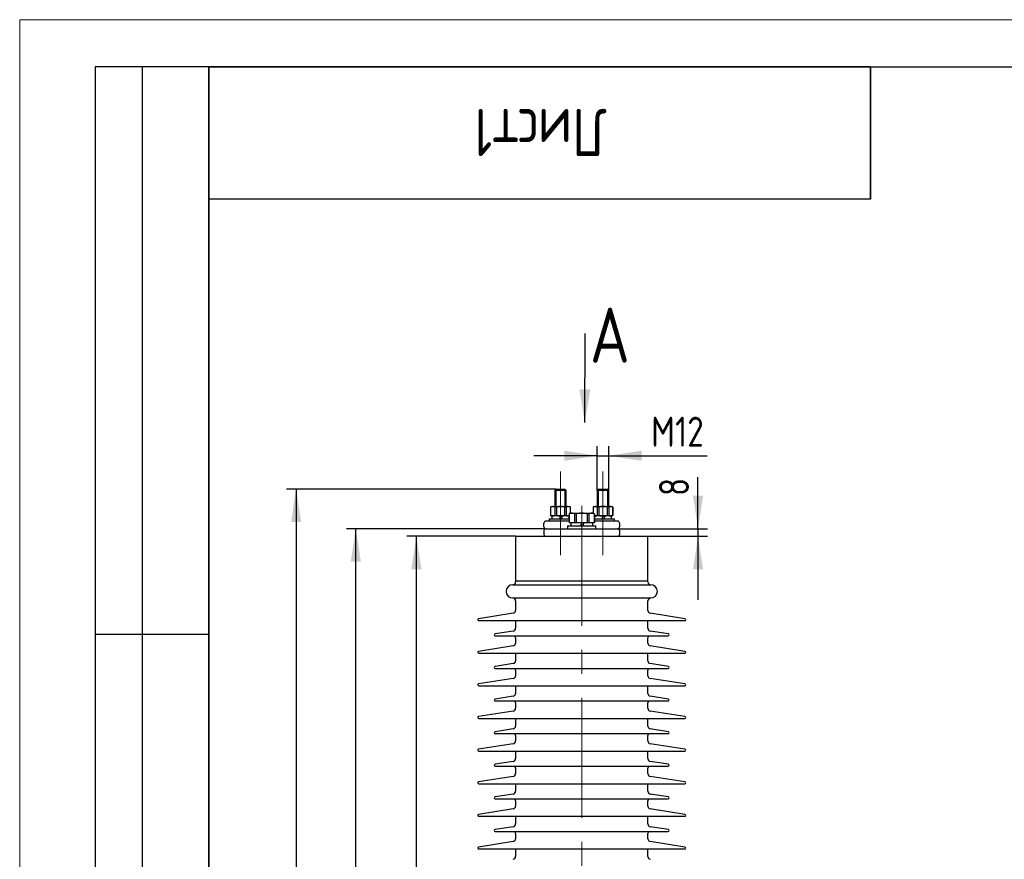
# Model space of a CAD drawing. Header units: millimetres. Extents: x 0 to 305, y 0 to 297.
# Tile 5 of 39: x 0 to 104, y 208 to 297. Entities that reach past the tile are written whole.
import ezdxf

# ---------------------------------------------------------------- set-up
doc = ezdxf.new("R2010")
doc.units = ezdxf.units.MM
doc.linetypes.add('CENTERX2', pattern=[20.32, 12.7, -2.54, 2.54, -2.54])
doc.layers.add('ОСНОВНАЯ_НАДПИСЬ', color=7, linetype='Continuous')
doc.styles.add('SLDTEXTSTYLE0', font='ГОСТ тип А', dxfattribs={"bigfont": 'bigfont'})
doc.styles.add('SLDTEXTSTYLE1', font='ГОСТ тип А', dxfattribs={"bigfont": 'bigfont'})
doc.styles.add('SLDTEXTSTYLE2', font='ГОСТ тип А')
doc.styles.add('SLDTEXTSTYLE4', font='ГОСТ тип А')
doc.styles.add('SLDTEXTSTYLE5', font='ГОСТ тип А', dxfattribs={"bigfont": 'bigfont'})
doc.styles.get("Standard").update_dxf_attribs({"font": 'ГОСТ тип А'})
doc.dimstyles.new('SLDDIMSTYLE0', dxfattribs={"dimtxt": 0.18, "dimasz": 3.5, "dimexe": 0, "dimexo": 0.0625, "dimgap": 0, "dimtad": 0, "dimtih": 1, "dimtoh": 1, "dimdec": 0, "dimrnd": 1e-09, "dimzin": 0, "dimdsep": 46, "dimtxsty": 'Standard', "dimsah": 1, "dimcen": 0.09, "dimadec": 0, "dimazin": 0, "dimtfac": 3.5, "dimtdec": 0, "dimtofl": 0, "dimtmove": 0, "dimatfit": 3, "dimfxl": 1, "dimfrac": 2, "dimtolj": 1, "dimtzin": 0, "dimarcsym": 0})
doc.dimstyles.new('SLDDIMSTYLE1', dxfattribs={"dimtxt": 2.728516, "dimasz": 3.5, "dimexe": 0, "dimexo": 0.0625, "dimgap": 0.682129, "dimtad": 2, "dimlfac": 10, "dimrnd": 1e-09, "dimzin": 12, "dimdsep": 46, "dimtxsty": 'SLDTEXTSTYLE2', "dimsah": 1, "dimcen": 0.09, "dimadec": 0, "dimazin": 3, "dimtfac": 1, "dimtdec": 3, "dimtofl": 0, "dimtmove": 0, "dimatfit": 3, "dimfxl": 1, "dimfrac": 2, "dimtolj": 1, "dimtzin": 12, "dimarcsym": 0})
doc.dimstyles.new('SLDDIMSTYLE2', dxfattribs={"dimtxt": 2.728516, "dimasz": 3.5, "dimexe": 0, "dimexo": 0.0625, "dimgap": 0.682129, "dimtad": 2, "dimlfac": 10, "dimrnd": 1e-09, "dimzin": 12, "dimdsep": 46, "dimtxsty": 'SLDTEXTSTYLE2', "dimsah": 1, "dimcen": 0.09, "dimadec": 0, "dimazin": 3, "dimtfac": 1, "dimtdec": 3, "dimtmove": 0, "dimatfit": 0, "dimfxl": 1, "dimfrac": 2, "dimtolj": 1, "dimtzin": 12, "dimarcsym": 0})

# ---------------------------------------------------------------- blocks, each defined once
blk = doc.blocks.new('SW_NOTE_0')
at = {"layer": 'ОСНОВНАЯ_НАДПИСЬ', "color": 0, "insert": (0.5, 2.72), "char_height": 5.82, "attachment_point": 1, "style": 'SLDTEXTSTYLE0'}
blk.add_mtext('А', dxfattribs=at)
blk = doc.blocks.new('_D')
at = {"layer": 'ОСНОВНАЯ_НАДПИСЬ'}
for p, q in [((52.45, 242.35), (40.97, 242.35)), ((41.97, 142.35), (41.97, 242.35)), ((48.15, 142.35), (40.97, 142.35))]:
    blk.add_line(p, q, dxfattribs=at)
for points in [[(41.97, 242.35), (41.43, 238.85), (42.51, 238.85)], [(41.97, 142.35), (42.51, 145.85), (41.43, 145.85)]]:
    blk.add_solid(points, dxfattribs=at)
at = {"layer": 'ОСНОВНАЯ_НАДПИСЬ', "char_height": 3.175, "attachment_point": 1, "rotation": 90, "style": 'SLDTEXTSTYLE4'}
for s, insert in [('10', (37.84, 196.09)), ('%%p', (37.84, 192.98)), ('1000', (37.84, 185.64))]:
    blk.add_mtext(s, dxfattribs=dict(at, insert=insert))
blk = doc.blocks.new('_D_2')
at = {"layer": 'ОСНОВНАЯ_НАДПИСЬ'}
for p, q in [((61.11, 247.21), (61.11, 251.87)), ((62.31, 247.21), (62.31, 251.87)), ((61.11, 250.87), (54.38, 250.87)), ((61.11, 250.87), (62.31, 250.87)), ((62.31, 250.87), (72.73, 250.87))]:
    blk.add_line(p, q, dxfattribs=at)
for points in [[(61.11, 250.87), (57.61, 251.41), (57.61, 250.33)], [(62.31, 250.87), (65.81, 250.33), (65.81, 251.41)]]:
    blk.add_solid(points, dxfattribs=at)
at = {"layer": 'ОСНОВНАЯ_НАДПИСЬ', "attachment_point": 1}
for s, insert, char_height, style in [('М', (66.8, 255), 3.17, 'SLDTEXTSTYLE5'), ('12', (69.34, 255), 3.175, 'SLDTEXTSTYLE4')]:
    blk.add_mtext(s, dxfattribs=dict(at, insert=insert, char_height=char_height, style=style))
blk = doc.blocks.new('_D_4')
at = {"layer": 'ОСНОВНАЯ_НАДПИСЬ'}
for p, q in [((55.65, 243.15), (34.56, 243.15)), ((35.56, 130.35), (35.56, 243.15)), ((49.63, 130.35), (34.56, 130.35))]:
    blk.add_line(p, q, dxfattribs=at)
for points in [[(35.56, 243.15), (35.02, 239.65), (36.1, 239.65)], [(35.56, 130.35), (36.1, 133.85), (35.02, 133.85)]]:
    blk.add_solid(points, dxfattribs=at)
at = {"layer": 'ОСНОВНАЯ_НАДПИСЬ', "char_height": 3.175, "attachment_point": 1, "rotation": 90, "style": 'SLDTEXTSTYLE4'}
for s, insert in [('10', (31.43, 195.81)), ('%%p', (31.43, 192.7)), ('1128', (31.43, 185.93))]:
    blk.add_mtext(s, dxfattribs=dict(at, insert=insert))
blk = doc.blocks.new('_D_5')
at = {"layer": 'ОСНОВНАЯ_НАДПИСЬ'}
for p, q in [((56.75, 247.35), (28.24, 247.35)), ((29.24, 247.35), (29.24, 130.35)), ((49.63, 130.35), (28.24, 130.35))]:
    blk.add_line(p, q, dxfattribs=at)
for points in [[(29.24, 247.35), (28.71, 243.85), (29.78, 243.85)], [(29.24, 130.35), (29.78, 133.85), (28.71, 133.85)]]:
    blk.add_solid(points, dxfattribs=at)
at = {"layer": 'ОСНОВНАЯ_НАДПИСЬ', "char_height": 3.175, "attachment_point": 1, "rotation": 90, "style": 'SLDTEXTSTYLE4'}
for s, insert in [('10', (25.12, 195.81)), ('%%p', (25.12, 192.7)), ('1170', (25.12, 185.93))]:
    blk.add_mtext(s, dxfattribs=dict(at, insert=insert))
blk = doc.blocks.new('_D_7')
at = {"layer": 'ОСНОВНАЯ_НАДПИСЬ'}
for p, q in [((71.76, 243.15), (71.76, 248.59)), ((63.27, 243.15), (72.76, 243.15)), ((71.76, 243.15), (71.76, 242.35)), ((66.47, 242.35), (72.76, 242.35)), ((71.76, 242.35), (71.76, 235.62))]:
    blk.add_line(p, q, dxfattribs=at)
for points in [[(71.76, 243.15), (72.3, 246.65), (71.23, 246.65)], [(71.76, 242.35), (71.23, 238.85), (72.3, 238.85)]]:
    blk.add_solid(points, dxfattribs=at)
at = {"layer": 'ОСНОВНАЯ_НАДПИСЬ', "insert": (67.64, 246.61), "char_height": 3.17, "attachment_point": 1, "rotation": 90, "style": 'SLDTEXTSTYLE4'}
blk.add_mtext('8', dxfattribs=at)

msp = doc.modelspace()

# ---------------------------------------------------------------- linework, layer by layer
at = {"color": 7, "linetype": 'Continuous', "lineweight": 25}
for p, q in [((56.76, 247.3498), (56.61, 247.1998)), ((56.61, 247.1998), (56.61, 245.4998)), ((56.6903, 247.1998), (56.61, 247.1998)), ((57.81, 247.1998), (56.6903, 247.1998)), ((56.76, 247.3498), (56.8202, 247.3498)), ((56.8202, 247.3498), (57.66, 247.3498)), ((57.81, 247.1998), (57.66, 247.3498)), ((57.81, 245.4998), (57.81, 247.1998)), ((61.26, 247.3498), (61.11, 247.1998)), ((61.11, 247.1998), (61.11, 245.4998)), ((61.1903, 247.1998), (61.11, 247.1998)), ((62.31, 247.1998), (61.1903, 247.1998)), ((61.26, 247.3498), (61.3202, 247.3498)), ((61.3202, 247.3498), (62.16, 247.3498)), ((62.31, 247.1998), (62.16, 247.3498)), ((62.31, 245.4998), (62.31, 247.1998)), ((56.26, 245.4998), (56.165, 245.4449)), ((56.165, 245.4449), (56.165, 244.5546)), ((56.1696, 245.4449), (56.165, 245.4449)), ((56.3872, 245.4998), (56.1696, 245.4449)), ((56.1696, 245.4449), (56.1696, 244.5546)), ((56.26, 245.4998), (56.3872, 245.4998)), ((56.3872, 245.4998), (57.21, 245.4998)), ((56.7746, 245.4449), (56.6049, 245.4449)), ((56.6049, 245.4449), (56.6049, 244.5546)), ((56.7746, 245.4449), (56.7746, 244.5546)), ((57.21, 245.4998), (58.0327, 245.4998)), ((57.815, 245.4449), (57.6453, 245.4449)), ((57.6453, 245.4449), (57.6453, 244.5546)), ((57.815, 245.4449), (57.815, 244.5546)), ((58.2503, 245.4449), (58.0327, 245.4998)), ((58.0327, 245.4998), (58.16, 245.4998)), ((58.253, 244.7998), (58.12, 244.723)), ((58.255, 245.4449), (58.16, 245.4998)), ((58.2503, 245.4449), (58.2503, 244.7983)), ((58.255, 245.4449), (58.2503, 245.4449)), ((58.253, 244.7998), (58.391, 244.7998)), ((58.255, 244.7998), (58.255, 245.4449)), ((58.391, 244.7998), (58.4401, 244.7998)), ((58.4401, 244.7998), (59.4108, 244.7998)), ((59.4108, 244.7998), (59.5091, 244.7998)), ((59.5091, 244.7998), (60.4798, 244.7998)), ((60.4798, 244.7998), (60.5289, 244.7998)), ((60.5289, 244.7998), (60.667, 244.7998)), ((60.76, 245.4998), (60.665, 245.4449)), ((60.665, 245.4449), (60.665, 244.7998)), ((60.6696, 245.4449), (60.665, 245.4449)), ((60.8, 244.723), (60.667, 244.7998)), ((60.8872, 245.4998), (60.6696, 245.4449)), ((60.6696, 245.4449), (60.6696, 244.7983)), ((60.76, 245.4998), (60.8872, 245.4998)), ((60.8872, 245.4998), (61.71, 245.4998)), ((61.2746, 245.4449), (61.1049, 245.4449)), ((61.1049, 245.4449), (61.1049, 244.5546)), ((61.2746, 245.4449), (61.2746, 244.5546)), ((61.71, 245.4998), (62.5327, 245.4998)), ((62.1453, 245.4449), (62.1453, 244.5546)), ((62.315, 245.4449), (62.1453, 245.4449)), ((62.315, 245.4449), (62.315, 244.5546)), ((62.7503, 245.4449), (62.5327, 245.4998)), ((62.5327, 245.4998), (62.66, 245.4998)), ((62.755, 245.4449), (62.66, 245.4998)), ((62.7503, 245.4449), (62.7503, 244.5546)), ((62.755, 245.4449), (62.7503, 245.4449)), ((62.755, 244.5546), (62.755, 245.4449)), ((55.46, 243.3498), (55.46, 243.7498)), ((58.12, 243.9498), (55.66, 243.9498)), ((56.01, 244.1998), (56.01, 243.9498)), ((56.01, 244.1998), (57.21, 244.1998)), ((56.165, 244.5546), (56.26, 244.4998)), ((56.165, 244.5546), (56.1696, 244.5546)), ((56.3872, 244.4998), (56.26, 244.4998)), ((56.305, 244.4998), (56.305, 244.1998)), ((57.21, 244.4998), (56.3872, 244.4998)), ((56.6049, 244.5546), (56.7746, 244.5546)), ((57.2134, 244.4998), (57.1042, 244.1998)), ((58.0327, 244.4998), (57.21, 244.4998)), ((57.21, 244.1998), (58.115, 244.1998)), ((57.3171, 244.1998), (57.4263, 244.4998)), ((57.6453, 244.5546), (57.815, 244.5546)), ((58.0327, 244.4998), (58.12, 244.5112)), ((58.115, 244.4998), (58.0327, 244.4998)), ((58.115, 244.1998), (58.115, 244.4998)), ((58.12, 244.723), (58.12, 243.7998)), ((58.1235, 244.723), (58.12, 244.723)), ((58.12, 243.7998), (58.1235, 243.7998)), ((58.1235, 244.723), (58.1235, 243.7998)), ((58.1235, 243.7998), (58.7076, 243.7998)), ((58.295, 243.7998), (58.295, 243.4498)), ((58.7076, 244.723), (58.7076, 243.7998)), ((58.8759, 244.723), (58.7076, 244.723)), ((58.7076, 243.7998), (58.8759, 243.7998)), ((58.8759, 244.723), (58.8759, 243.7998)), ((58.8759, 243.7998), (60.044, 243.7998)), ((59.455, 243.7998), (59.3276, 243.4498)), ((59.5937, 243.4498), (59.7211, 243.7998)), ((60.044, 244.723), (60.044, 243.7998)), ((60.2123, 244.723), (60.044, 244.723)), ((60.044, 243.7998), (60.2123, 243.7998)), ((60.2123, 244.723), (60.2123, 243.7998)), ((60.2123, 243.7998), (60.7964, 243.7998)), ((60.625, 243.4498), (60.625, 243.7998)), ((60.7964, 244.723), (60.7964, 243.7998)), ((60.8, 244.723), (60.7964, 244.723)), ((60.7964, 243.7998), (60.8, 243.7998)), ((60.8, 243.7998), (60.8, 244.723)), ((60.8, 244.5113), (60.8872, 244.4998)), ((63.26, 243.9498), (60.8, 243.9498)), ((60.805, 244.4998), (60.805, 244.1998)), ((60.8872, 244.4998), (60.805, 244.4998)), ((60.805, 244.1998), (61.71, 244.1998)), ((61.71, 244.4998), (60.8872, 244.4998)), ((61.1049, 244.5546), (61.2746, 244.5546)), ((61.7134, 244.4998), (61.6042, 244.1998)), ((62.5327, 244.4998), (61.71, 244.4998)), ((61.71, 244.1998), (62.91, 244.1998)), ((61.8171, 244.1998), (61.9263, 244.4998)), ((62.1453, 244.5546), (62.315, 244.5546)), ((62.66, 244.4998), (62.5327, 244.4998)), ((62.615, 244.1998), (62.615, 244.4998)), ((62.66, 244.4998), (62.755, 244.5546)), ((62.7503, 244.5546), (62.755, 244.5546)), ((62.91, 243.9498), (62.91, 244.1998)), ((63.46, 243.7498), (63.46, 243.3498)), ((55.46, 242.9498), (55.46, 242.5498)), ((55.66, 243.1498), (63.26, 243.1498)), ((57.96, 243.4498), (57.96, 243.1498)), ((57.96, 243.4498), (59.5233, 243.4498)), ((59.5233, 243.4498), (60.96, 243.4498)), ((60.96, 243.1498), (60.96, 243.4498)), ((63.46, 242.9498), (63.46, 242.5498)), ((52.46, 242.3498), (52.46, 237.6248)), ((52.46, 242.3498), (59.46, 242.3498)), ((59.46, 242.3498), (66.46, 242.3498)), ((66.46, 237.6248), (66.46, 242.3498)), ((52.46, 237.6248), (52.46, 237.5248)), ((52.46, 237.6248), (66.46, 237.6248)), ((52.46, 237.6248), (59.46, 237.6248)), ((59.46, 237.6248), (66.46, 237.6248)), ((66.46, 237.5248), (66.46, 237.6248)), ((52.16, 237.2248), (66.76, 237.2248)), ((52.16, 235.8248), (66.76, 235.8248)), ((52.46, 235.5248), (52.46, 234.5041)), ((66.46, 234.5041), (66.46, 235.5248)), ((52.2069, 234.2078), (48.5443, 233.6277)), ((48.56, 233.4289), (70.36, 233.4289)), ((70.3756, 233.6277), (66.713, 234.2078)), ((52.2069, 232.3306), (50.2943, 232.0277)), ((52.46, 233.317), (52.46, 232.6269)), ((66.46, 232.6269), (66.46, 233.317)), ((68.6256, 232.0277), (66.713, 232.3306)), ((50.31, 231.8289), (68.61, 231.8289)), ((52.46, 231.6253), (52.46, 231.0541)), ((66.46, 231.0541), (66.46, 231.6253)), ((52.2069, 230.7578), (48.5443, 230.1777)), ((70.3756, 230.1777), (66.713, 230.7578)), ((48.56, 229.9789), (70.36, 229.9789)), ((52.46, 229.867), (52.46, 229.1769)), ((66.46, 229.1769), (66.46, 229.867)), ((52.2069, 228.8806), (50.2943, 228.5777)), ((50.31, 228.3789), (68.61, 228.3789)), ((52.46, 228.1753), (52.46, 227.6041)), ((66.46, 227.6041), (66.46, 228.1753)), ((68.6256, 228.5777), (66.713, 228.8806)), ((52.2069, 227.3078), (48.5443, 226.7277)), ((70.3756, 226.7277), (66.713, 227.3078)), ((48.56, 226.5289), (70.36, 226.5289)), ((52.46, 226.417), (52.46, 225.7269)), ((66.46, 225.7269), (66.46, 226.417)), ((52.2069, 225.4306), (50.2943, 225.1277)), ((68.6256, 225.1277), (66.713, 225.4306)), ((50.31, 224.9289), (68.61, 224.9289)), ((52.46, 224.7253), (52.46, 224.1541)), ((66.46, 224.1541), (66.46, 224.7253)), ((52.2069, 223.8578), (48.5443, 223.2777)), ((48.56, 223.0789), (70.36, 223.0789)), ((52.46, 222.967), (52.46, 222.2769)), ((66.46, 222.2769), (66.46, 222.967)), ((70.3756, 223.2777), (66.713, 223.8578)), ((52.2069, 221.9806), (50.2943, 221.6777)), ((68.6256, 221.6777), (66.713, 221.9806)), ((50.31, 221.4789), (68.61, 221.4789)), ((52.46, 221.2753), (52.46, 220.7041)), ((66.46, 220.7041), (66.46, 221.2753)), ((52.2069, 220.4078), (48.5443, 219.8277)), ((70.3756, 219.8277), (66.713, 220.4078)), ((48.56, 219.6289), (70.36, 219.6289)), ((52.46, 219.517), (52.46, 218.8269)), ((66.46, 218.8269), (66.46, 219.517)), ((52.2069, 218.5306), (50.2943, 218.2277)), ((50.31, 218.0289), (68.61, 218.0289)), ((52.46, 217.8253), (52.46, 217.2541)), ((66.46, 217.2541), (66.46, 217.8253)), ((68.6256, 218.2277), (66.713, 218.5306)), ((52.2069, 216.9578), (48.5443, 216.3777)), ((70.3756, 216.3777), (66.713, 216.9578)), ((48.56, 216.1789), (70.36, 216.1789)), ((52.46, 216.067), (52.46, 215.3769)), ((66.46, 215.3769), (66.46, 216.067)), ((52.2069, 215.0806), (50.2943, 214.7777)), ((68.6256, 214.7777), (66.713, 215.0806)), ((50.31, 214.5789), (68.61, 214.5789)), ((52.46, 214.3753), (52.46, 213.8041)), ((66.46, 213.8041), (66.46, 214.3753)), ((52.2069, 213.5078), (48.5443, 212.9277)), ((48.56, 212.7289), (70.36, 212.7289)), ((52.46, 212.617), (52.46, 211.9269)), ((66.46, 211.9269), (66.46, 212.617)), ((70.3756, 212.9277), (66.713, 213.5078)), ((52.2069, 211.6306), (50.2943, 211.3277)), ((68.6256, 211.3277), (66.713, 211.6306)), ((50.31, 211.1289), (68.61, 211.1289)), ((52.46, 210.9253), (52.46, 210.3541)), ((66.46, 210.3541), (66.46, 210.9253)), ((52.2069, 210.0578), (48.5443, 209.4777)), ((70.3756, 209.4777), (66.713, 210.0578)), ((48.56, 209.2789), (70.36, 209.2789)), ((52.46, 209.167), (52.46, 208.4769)), ((66.46, 208.4769), (66.46, 209.167))]:
    msp.add_line(p, q, dxfattribs=at)
at = {"color": 7, "linetype": 'Continuous', "lineweight": 25, "flags": 128}
for points in [[(52.4383, 233.4291), (52.4542, 233.3756), (52.46, 233.317)], [(66.46, 233.317), (66.4657, 233.3756), (66.4817, 233.4291)], [(52.4383, 229.9791), (52.4542, 229.9256), (52.46, 229.867)], [(66.46, 229.867), (66.4657, 229.9256), (66.4817, 229.9791)], [(52.4383, 226.5291), (52.4542, 226.4756), (52.46, 226.417)], [(66.46, 226.417), (66.4657, 226.4756), (66.4817, 226.5291)], [(52.4383, 223.0791), (52.4542, 223.0256), (52.46, 222.967)], [(66.46, 222.967), (66.4657, 223.0256), (66.4817, 223.0791)], [(52.4383, 219.6291), (52.4542, 219.5756), (52.46, 219.517)], [(66.46, 219.517), (66.4657, 219.5756), (66.4817, 219.6291)], [(52.4383, 216.1791), (52.4542, 216.1256), (52.46, 216.067)], [(66.46, 216.067), (66.4657, 216.1256), (66.4817, 216.1791)], [(52.4383, 212.7291), (52.4542, 212.6756), (52.46, 212.617)], [(66.46, 212.617), (66.4657, 212.6756), (66.4817, 212.7291)], [(52.4383, 209.2791), (52.4542, 209.2256), (52.46, 209.167)], [(66.46, 209.167), (66.4657, 209.2256), (66.4817, 209.2791)]]:
    msp.add_lwpolyline(points, dxfattribs=at)
at = {"color": 7, "linetype": 'Continuous', "lineweight": 25}
for centre, radius, start, end in [((55.66, 243.7498), 0.2, 90, 180), ((63.26, 243.7498), 0.2, 0, 90), ((55.66, 243.3498), 0.2, 180, 270), ((55.66, 242.9498), 0.2, 90, 180), ((63.26, 243.3498), 0.2, 270, 0), ((63.26, 242.9498), 0.2, 0, 90), ((55.66, 242.5498), 0.2, 180, 270), ((63.26, 242.5498), 0.2, 270, 0), ((52.16, 237.5248), 0.3, 270, 0), ((66.76, 237.5248), 0.3, 180, 270), ((52.16, 236.5248), 0.7, 90, 270), ((66.76, 236.5248), 0.7, 270, 90), ((52.16, 235.5248), 0.3, 0, 90), ((66.76, 235.5248), 0.3, 90, 180), ((52.16, 234.5041), 0.3, 279, 0), ((66.76, 234.5041), 0.3, 180, 261), ((48.56, 233.5289), 0.1, 99, 270), ((70.36, 233.5289), 0.1, 270, 81), ((52.16, 232.6269), 0.3, 279, 0), ((66.76, 232.6269), 0.3, 180, 261), ((50.31, 231.9289), 0.1, 99, 270), ((52.16, 231.6253), 0.3, 360, 42.773768), ((66.76, 231.6253), 0.3, 137.226232, 180), ((68.61, 231.9289), 0.1, 270, 81), ((52.16, 231.0541), 0.3, 279, 0), ((66.76, 231.0541), 0.3, 180, 261), ((48.56, 230.0789), 0.1, 99, 270), ((52.16, 229.1769), 0.3, 279, 0), ((66.76, 229.1769), 0.3, 180, 261), ((70.36, 230.0789), 0.1, 270, 81), ((50.31, 228.4789), 0.1, 99, 270), ((52.16, 228.1753), 0.3, 0, 42.773768), ((66.76, 228.1753), 0.3, 137.226232, 180), ((68.61, 228.4789), 0.1, 270, 81), ((52.16, 227.6041), 0.3, 279, 0), ((66.76, 227.6041), 0.3, 180, 261), ((48.56, 226.6289), 0.1, 99, 270), ((70.36, 226.6289), 0.1, 270, 81), ((50.31, 225.0289), 0.1, 99, 270), ((52.16, 225.7269), 0.3, 279, 0), ((66.76, 225.7269), 0.3, 180, 261), ((68.61, 225.0289), 0.1, 270, 81), ((52.16, 224.1541), 0.3, 279, 0), ((52.16, 224.7253), 0.3, 0, 42.773768), ((66.76, 224.7253), 0.3, 137.226232, 180), ((66.76, 224.1541), 0.3, 180, 261), ((48.56, 223.1789), 0.1, 99, 270), ((70.36, 223.1789), 0.1, 270, 81), ((52.16, 222.2769), 0.3, 279, 0), ((66.76, 222.2769), 0.3, 180, 261), ((50.31, 221.5789), 0.1, 99, 270), ((52.16, 221.2753), 0.3, 0, 42.773768), ((66.76, 221.2753), 0.3, 137.226232, 180), ((68.61, 221.5789), 0.1, 270, 81), ((48.56, 219.7289), 0.1, 99, 270), ((52.16, 220.7041), 0.3, 279, 0), ((66.76, 220.7041), 0.3, 180, 261), ((70.36, 219.7289), 0.1, 270, 81), ((52.16, 218.8269), 0.3, 279, 0), ((66.76, 218.8269), 0.3, 180, 261), ((50.31, 218.1289), 0.1, 99, 270), ((52.16, 217.8253), 0.3, 360, 42.773768), ((66.76, 217.8253), 0.3, 137.226232, 180), ((68.61, 218.1289), 0.1, 270, 81), ((52.16, 217.2541), 0.3, 279, 0), ((66.76, 217.2541), 0.3, 180, 261), ((48.56, 216.2789), 0.1, 99, 270), ((70.36, 216.2789), 0.1, 270, 81), ((50.31, 214.6789), 0.1, 99, 270), ((52.16, 215.3769), 0.3, 279, 0), ((66.76, 215.3769), 0.3, 180, 261), ((68.61, 214.6789), 0.1, 270, 81), ((52.16, 213.8041), 0.3, 279, 0), ((52.16, 214.3753), 0.3, 0, 42.773768), ((66.76, 214.3753), 0.3, 137.226232, 180), ((66.76, 213.8041), 0.3, 180, 261), ((48.56, 212.8289), 0.1, 99, 270), ((70.36, 212.8289), 0.1, 270, 81), ((52.16, 211.9269), 0.3, 279, 0), ((66.76, 211.9269), 0.3, 180, 261), ((50.31, 211.2289), 0.1, 99, 270), ((52.16, 210.9253), 0.3, 0, 42.773768), ((66.76, 210.9253), 0.3, 137.226232, 180), ((68.61, 211.2289), 0.1, 270, 81), ((48.56, 209.3789), 0.1, 99, 270), ((52.16, 210.3541), 0.3, 279, 0), ((66.76, 210.3541), 0.3, 180, 261), ((70.36, 209.3789), 0.1, 270, 81), ((52.16, 208.4769), 0.3, 279, 0), ((66.76, 208.4769), 0.3, 180, 261)]:
    msp.add_arc(centre, radius, start, end, dxfattribs=at)
for points, knots in [([(56.6049, 245.4449), (56.5693, 245.4605), (56.4975, 245.4918), (56.4242, 245.4971), (56.3872, 245.4998)], [0, 0, 0, 0, 0.49669409, 1, 1, 1, 1]), ([(57.21, 245.4998), (57.1371, 245.4972), (56.9904, 245.4919), (56.8469, 245.4607), (56.7746, 245.4449)], [0, 0, 0, 0, 0.49624998, 1, 1, 1, 1]), ([(57.6453, 245.4449), (57.574, 245.4605), (57.4306, 245.4918), (57.2838, 245.4971), (57.21, 245.4998)], [0, 0, 0, 0, 0.49669409, 1, 1, 1, 1]), ([(58.0327, 245.4998), (57.9963, 245.4972), (57.9229, 245.4919), (57.8511, 245.4607), (57.815, 245.4449)], [0, 0, 0, 0, 0.49624998, 1, 1, 1, 1]), ([(58.391, 244.7998), (58.3461, 244.7945), (58.2559, 244.7841), (58.1678, 244.7434), (58.1235, 244.723)], [0, 0, 0, 0, 0.49664159, 1, 1, 1, 1]), ([(58.7076, 244.723), (58.6638, 244.7432), (58.5757, 244.7839), (58.4855, 244.7944), (58.4401, 244.7998)], [0, 0, 0, 0, 0.49707306, 1, 1, 1, 1]), ([(59.4108, 244.7998), (59.3212, 244.7945), (59.1407, 244.7841), (58.9645, 244.7434), (58.8759, 244.723)], [0, 0, 0, 0, 0.496641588, 1, 1, 1, 1]), ([(60.044, 244.723), (59.9565, 244.7432), (59.7803, 244.7839), (59.5998, 244.7944), (59.5091, 244.7998)], [0, 0, 0, 0, 0.49707306, 1, 1, 1, 1]), ([(60.4798, 244.7998), (60.435, 244.7945), (60.3448, 244.7841), (60.2567, 244.7434), (60.2123, 244.723)], [0, 0, 0, 0, 0.49664159, 1, 1, 1, 1]), ([(60.7964, 244.723), (60.7526, 244.7432), (60.6646, 244.7839), (60.5743, 244.7944), (60.5289, 244.7998)], [0, 0, 0, 0, 0.49707306, 1, 1, 1, 1]), ([(61.1049, 245.4449), (61.0693, 245.4605), (60.9975, 245.4918), (60.9242, 245.4971), (60.8872, 245.4998)], [0, 0, 0, 0, 0.49669409, 1, 1, 1, 1]), ([(61.71, 245.4998), (61.6371, 245.4972), (61.4904, 245.4919), (61.3469, 245.4607), (61.2746, 245.4449)], [0, 0, 0, 0, 0.49624998, 1, 1, 1, 1]), ([(62.1453, 245.4449), (62.074, 245.4605), (61.9306, 245.4918), (61.7838, 245.4971), (61.71, 245.4998)], [0, 0, 0, 0, 0.49669409, 1, 1, 1, 1]), ([(62.5327, 245.4998), (62.4963, 245.4972), (62.4229, 245.4919), (62.3511, 245.4607), (62.315, 245.4449)], [0, 0, 0, 0, 0.49624998, 1, 1, 1, 1]), ([(56.1696, 244.5546), (56.2052, 244.5391), (56.2769, 244.5078), (56.3503, 244.5024), (56.3872, 244.4998)], [0, 0, 0, 0, 0.49669409, 1, 1, 1, 1]), ([(56.3872, 244.4998), (56.4236, 244.5024), (56.497, 244.5076), (56.5688, 244.5389), (56.6049, 244.5546)], [0, 0, 0, 0, 0.49624998, 1, 1, 1, 1]), ([(56.7746, 244.5546), (56.8459, 244.5391), (56.9893, 244.5078), (57.1361, 244.5024), (57.21, 244.4998)], [0, 0, 0, 0, 0.49669409, 1, 1, 1, 1]), ([(57.21, 244.4998), (57.2828, 244.5024), (57.4295, 244.5076), (57.573, 244.5389), (57.6453, 244.5546)], [0, 0, 0, 0, 0.49624998, 1, 1, 1, 1]), ([(57.815, 244.5546), (57.8506, 244.5391), (57.9224, 244.5078), (57.9957, 244.5024), (58.0327, 244.4998)], [0, 0, 0, 0, 0.49669409, 1, 1, 1, 1]), ([(60.8872, 244.4998), (60.9236, 244.5024), (60.997, 244.5076), (61.0688, 244.5389), (61.1049, 244.5546)], [0, 0, 0, 0, 0.49624998, 1, 1, 1, 1]), ([(61.2746, 244.5546), (61.3459, 244.5391), (61.4893, 244.5078), (61.6361, 244.5024), (61.71, 244.4998)], [0, 0, 0, 0, 0.49669409, 1, 1, 1, 1]), ([(61.71, 244.4998), (61.7828, 244.5024), (61.9295, 244.5076), (62.073, 244.5389), (62.1453, 244.5546)], [0, 0, 0, 0, 0.49624998, 1, 1, 1, 1]), ([(62.315, 244.5546), (62.3506, 244.5391), (62.4224, 244.5078), (62.4957, 244.5024), (62.5327, 244.4998)], [0, 0, 0, 0, 0.49669409, 1, 1, 1, 1]), ([(62.5327, 244.4998), (62.5691, 244.5024), (62.6425, 244.5076), (62.7142, 244.5389), (62.7503, 244.5546)], [0, 0, 0, 0, 0.49624998, 1, 1, 1, 1])]:
    msp.add_open_spline(points, degree=3, knots=knots, dxfattribs=at)
at = {"layer": 'ОСНОВНАЯ_НАДПИСЬ', "lineweight": 18}
for q in [(210, 297), (0, 0)]:
    msp.add_line((0, 297), q, dxfattribs=at)
at = {"layer": 'ОСНОВНАЯ_НАДПИСЬ', "lineweight": 25}
for p, q in [((20, 292), (8, 292)), ((8, 292), (8, 172)), ((13, 172), (13, 292)), ((20, 292), (205, 292)), ((20, 292), (20, 5)), ((20, 172), (20, 292)), ((8, 232), (20, 232))]:
    msp.add_line(p, q, dxfattribs=at)
at = {"layer": 'ОСНОВНАЯ_НАДПИСЬ', "linetype": 'Continuous', "lineweight": 25}
for p, q in [((90, 292), (20, 292)), ((20, 292), (20, 278)), ((90, 292), (20, 292)), ((90, 292), (90, 278)), ((90, 278), (90, 292)), ((90, 278), (20, 278))]:
    msp.add_line(p, q, dxfattribs=at)
at = {"layer": 'ОСНОВНАЯ_НАДПИСЬ', "linetype": 'CENTERX2', "lineweight": 18}
for p, q in [((57.21, 240.3498), (57.21, 249.1998)), ((61.71, 240.3498), (61.71, 249.1998)), ((59.46, 245.581), (59.46, 148.8248))]:
    msp.add_line(p, q, dxfattribs=at)
at = {"layer": 'ОСНОВНАЯ_НАДПИСЬ'}
for p, q in [((56.7064, 247.2962), (56.7064, 245.4998)), ((57.7136, 245.4998), (57.7136, 247.2962)), ((61.2064, 247.2962), (61.2064, 245.4998)), ((62.2136, 245.4998), (62.2136, 247.2962))]:
    msp.add_line(p, q, dxfattribs=at)

# ---------------------------------------------------------------- block references
msp.add_blockref('SW_NOTE_0', (59.8288, 263.8167), dxfattribs=at)

# ---------------------------------------------------------------- texts
at = {"layer": 'ОСНОВНАЯ_НАДПИСЬ', "insert": (55.0474, 282.5703), "char_height": 5, "attachment_point": 2, "rotation": 180, "style": 'SLDTEXTSTYLE1'}
msp.add_mtext('Лист1', dxfattribs=at)

# ---------------------------------------------------------------- dimensions: what is measured, and where the dimension line sits
at = {"layer": 'ОСНОВНАЯ_НАДПИСЬ'}
dim = msp.add_linear_dim(base=(62.31, 250.8683), p1=(61.11, 247.1998), p2=(62.31, 247.1998), text='М<>', dimstyle='SLDDIMSTYLE2', dxfattribs=at)
dim.commit()
dim.dimension.update_dxf_attribs({"geometry": '_D_2', "text_midpoint": (69.7651, 250.8683), "dimtype": 160})
dim = msp.add_linear_dim(base=(71.7637, 242.3498), p1=(63.26, 243.1498), p2=(66.46, 242.3498), angle=90, dimstyle='SLDDIMSTYLE2', dxfattribs=at)
dim.commit()
dim.dimension.update_dxf_attribs({"geometry": '_D_7', "text_midpoint": (71.7637, 247.6003), "dimtype": 160})
for base, p1, p2, picture, middle in [((29.2442, 130.3498), (56.76, 247.3498), (49.6389, 130.3498), '_D_5', (29.2442, 192.5615)), ((35.5588, 243.1498), (49.6389, 130.3498), (55.66, 243.1498), '_D_4', (35.5588, 192.5615)), ((41.9689, 242.3498), (48.16, 142.3498), (52.46, 242.3498), '_D', (41.9689, 192.5615))]:
    dim = msp.add_linear_dim(base=base, p1=p1, p2=p2, angle=90, text='<>%%p10', dimstyle='SLDDIMSTYLE1', dxfattribs=at)
    dim.commit()
    dim.dimension.update_dxf_attribs({"geometry": picture, "text_midpoint": middle, "dimtype": 160})

# ---------------------------------------------------------------- leaders
msp.add_leader([(59.7744, 254.3847), (59.8288, 263.8167)], dimstyle='SLDDIMSTYLE0', dxfattribs=at)

doc.saveas('drawing.dxf')
